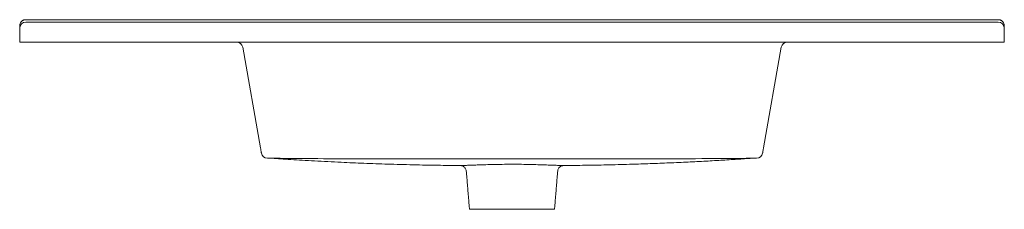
# Model space of a CAD drawing. Header units: millimetres. Extents: x 4764.226 to 4765.036, y 2733.437 to 2733.593.
import ezdxf

# ---------------------------------------------------------------- set-up
doc = ezdxf.new("R2010")
doc.units = ezdxf.units.MM
doc.layers.add('SANINDUSA', color=3, linetype='Continuous')

msp = doc.modelspace()

# ---------------------------------------------------------------- linework, layer by layer
at = {"layer": 'SANINDUSA', "linetype": 'Continuous', "lineweight": 15}
for p, q in [((4764.2258, 2733.58603), (4764.2258, 2733.58803)), ((4764.2308, 2733.59303), (4765.0308, 2733.59303)), ((4764.2308, 2733.59103), (4765.0308, 2733.59103)), ((4765.0358, 2733.58803), (4765.0358, 2733.58603)), ((4764.2258, 2733.57453), (4764.2258, 2733.58603)), ((4765.0358, 2733.58603), (4765.0358, 2733.57453)), ((4764.2308, 2733.57453), (4764.2258, 2733.57453)), ((4764.2308, 2733.57453), (4765.0308, 2733.57453)), ((4765.0358, 2733.57453), (4765.0308, 2733.57453)), ((4764.42388, 2733.48765), (4764.40929, 2733.57039)), ((4764.85232, 2733.57039), (4764.83773, 2733.48765)), ((4764.5958, 2733.43703), (4764.6308, 2733.43703)), ((4764.6308, 2733.43703), (4764.6658, 2733.43703))]:
    msp.add_line(p, q, dxfattribs=at)
for centre, start, end in [((4764.2308, 2733.58603), 90, 180), ((4765.0308, 2733.58603), 0, 90), ((4764.40436, 2733.56953), 10, 90), ((4764.85724, 2733.56953), 90, 170), ((4764.42959, 2733.48407), 189.99999, 269.43371), ((4764.83202, 2733.48407), 270.54988, 349.99935)]:
    msp.add_arc(centre, 0.005, start, end, dxfattribs=at)
for points, knots in [([(4764.2308, 2733.59303), (4764.23046, 2733.59303), (4764.23011, 2733.59299), (4764.22944, 2733.59285), (4764.22912, 2733.59275), (4764.22866, 2733.59255), (4764.22851, 2733.59247), (4764.22823, 2733.59231), (4764.22809, 2733.59223), (4764.22769, 2733.59195), (4764.22745, 2733.59174), (4764.22711, 2733.5914), (4764.227, 2733.59128), (4764.2268, 2733.59103), (4764.22671, 2733.5909), (4764.22645, 2733.5905), (4764.2263, 2733.59022), (4764.22605, 2733.58962), (4764.22596, 2733.58931), (4764.22584, 2733.58868), (4764.2258, 2733.58835), (4764.2258, 2733.58803)], [0, 0, 0, 0, 0.125, 0.125, 0.25, 0.25, 0.3125, 0.3125, 0.375, 0.375, 0.5, 0.5, 0.5625, 0.5625, 0.625, 0.625, 0.75, 0.75, 0.875, 0.875, 1, 1, 1, 1]), ([(4765.0308, 2733.59303), (4765.03115, 2733.59303), (4765.0315, 2733.59299), (4765.03217, 2733.59285), (4765.03249, 2733.59275), (4765.03294, 2733.59255), (4765.03309, 2733.59247), (4765.03338, 2733.59231), (4765.03352, 2733.59223), (4765.03392, 2733.59195), (4765.03416, 2733.59174), (4765.0345, 2733.5914), (4765.03461, 2733.59128), (4765.03481, 2733.59103), (4765.0349, 2733.5909), (4765.03516, 2733.5905), (4765.03531, 2733.59022), (4765.03555, 2733.58962), (4765.03565, 2733.58931), (4765.03577, 2733.58868), (4765.0358, 2733.58835), (4765.0358, 2733.58803)], [0, 0, 0, 0, 0.125, 0.125, 0.25, 0.25, 0.3125, 0.3125, 0.375, 0.375, 0.5, 0.5, 0.5625, 0.5625, 0.625, 0.625, 0.75, 0.75, 0.875, 0.875, 1, 1, 1, 1]), ([(4764.42466, 2733.4832), (4764.42466, 2733.48319), (4764.42465, 2733.48328), (4764.42458, 2733.48366), (4764.42453, 2733.48394), (4764.42443, 2733.48451), (4764.42439, 2733.48473), (4764.42431, 2733.4852), (4764.42426, 2733.48546), (4764.42412, 2733.48629), (4764.424, 2733.48693), (4764.42388, 2733.48765)], [0, 0, 0, 0, 0.25, 0.25, 0.5, 0.5, 0.625, 0.625, 0.75, 0.75, 1, 1, 1, 1]), ([(4764.83773, 2733.48765), (4764.83767, 2733.48729), (4764.83761, 2733.48695), (4764.83749, 2733.48631), (4764.83744, 2733.48601), (4764.83729, 2733.48518), (4764.83721, 2733.48471), (4764.83711, 2733.48414), (4764.83708, 2733.48397), (4764.83703, 2733.48368), (4764.83701, 2733.48356), (4764.83696, 2733.48328), (4764.83694, 2733.48319), (4764.83695, 2733.4832)], [0, 0, 0, 0, 0.125, 0.125, 0.25, 0.25, 0.5, 0.5, 0.625, 0.625, 0.75, 0.75, 1, 1, 1, 1]), ([(4764.43341, 2733.47903), (4764.43574, 2733.47887), (4764.44081, 2733.47852), (4764.44914, 2733.47798), (4764.4585, 2733.4774), (4764.46861, 2733.47681), (4764.47933, 2733.47624), (4764.49281, 2733.47558), (4764.50927, 2733.47487), (4764.52891, 2733.47417), (4764.54593, 2733.47371), (4764.55969, 2733.47342), (4764.56947, 2733.47325), (4764.57831, 2733.47314), (4764.58451, 2733.47307), (4764.58777, 2733.47305), (4764.58841, 2733.47304)], [0, 0, 0, 0, 0.046833, 0.101916, 0.162257, 0.228009, 0.297199, 0.369302, 0.488496, 0.614887, 0.748473, 0.817026, 0.880297, 0.937174, 0.98766, 1, 1, 1, 1]), ([(4764.44371, 2733.47894), (4764.4449, 2733.47892), (4764.47145, 2733.47867), (4764.52337, 2733.47845), (4764.58678, 2733.47848), (4764.63754, 2733.47852), (4764.67563, 2733.4785), (4764.7137, 2733.4785), (4764.75247, 2733.47856), (4764.79051, 2733.47871), (4764.81585, 2733.47893), (4764.82781, 2733.47903)], [0, 0, 0, 0, 0.0092923, 0.2073983, 0.405508, 0.5046133, 0.603738, 0.7028864, 0.8020239, 0.9065553, 1, 1, 1, 1]), ([(4764.67318, 2733.47304), (4764.67349, 2733.47304), (4764.67938, 2733.47308), (4764.69118, 2733.47323), (4764.70896, 2733.47354), (4764.7262, 2733.47398), (4764.74276, 2733.47452), (4764.75819, 2733.47511), (4764.77352, 2733.4758), (4764.78831, 2733.47655), (4764.80241, 2733.47735), (4764.81562, 2733.47817), (4764.82411, 2733.47875), (4764.82815, 2733.47903)], [0, 0, 0, 0, 0.006015, 0.113777, 0.228299, 0.3496, 0.447022, 0.54831, 0.648062, 0.743415, 0.83443, 0.921177, 1, 1, 1, 1]), ([(4764.58847, 2733.47304), (4764.58847, 2733.47304), (4764.58849, 2733.47304), (4764.58982, 2733.47308), (4764.59232, 2733.47315), (4764.59612, 2733.47328), (4764.59905, 2733.47338), (4764.60092, 2733.47344), (4764.60093, 2733.47344)], [0, 0, 0, 0, 0.100726, 0.322139, 0.550148, 0.771195, 0.998817, 1, 1, 1, 1]), ([(4764.58877, 2733.47301), (4764.58892, 2733.47299), (4764.58932, 2733.47294), (4764.58998, 2733.47275), (4764.59085, 2733.47236), (4764.59169, 2733.47173), (4764.59243, 2733.47086), (4764.59294, 2733.46987), (4764.59321, 2733.46903), (4764.59321, 2733.46856), (4764.59321, 2733.46848)], [0, 0, 0, 0, 0.066126, 0.173746, 0.298642, 0.479186, 0.627469, 0.792807, 0.964088, 1, 1, 1, 1]), ([(4764.60093, 2733.47344), (4764.60268, 2733.4735), (4764.60624, 2733.47362), (4764.61246, 2733.47381), (4764.6192, 2733.47398), (4764.62537, 2733.47407), (4764.63077, 2733.4741), (4764.6361, 2733.47408), (4764.64226, 2733.47398), (4764.64892, 2733.47382), (4764.6552, 2733.47363), (4764.65876, 2733.47351), (4764.66057, 2733.47345)], [0, 0, 0, 0, 0.106155, 0.215984, 0.322873, 0.432771, 0.500452, 0.56887, 0.675327, 0.784746, 0.890927, 1, 1, 1, 1]), ([(4764.66057, 2733.47345), (4764.66057, 2733.47345), (4764.66239, 2733.47338), (4764.66533, 2733.47328), (4764.66914, 2733.47316), (4764.67172, 2733.47308), (4764.67311, 2733.47304), (4764.67313, 2733.47304), (4764.67319, 2733.47304), (4764.67336, 2733.47304), (4764.67322, 2733.47304), (4764.67318, 2733.47304)], [0, 0, 0, 0, 0.00024, 0.193788, 0.393082, 0.587296, 0.787318, 0.886263, 0.924501, 0.981764, 1, 1, 1, 1]), ([(4764.66841, 2733.46847), (4764.66842, 2733.46867), (4764.66845, 2733.46926), (4764.66878, 2733.47015), (4764.66932, 2733.47105), (4764.66996, 2733.47175), (4764.67065, 2733.47227), (4764.67133, 2733.47263), (4764.67196, 2733.47285), (4764.67246, 2733.47297), (4764.67275, 2733.473), (4764.67285, 2733.47301)], [0, 0, 0, 0, 0.08856, 0.255176, 0.405249, 0.541876, 0.665856, 0.776866, 0.873734, 0.954514, 1, 1, 1, 1])]:
    msp.add_open_spline(points, degree=3, knots=knots, dxfattribs=at)
for points in [[(4764.42954, 2733.47907), (4764.44371, 2733.47894)], [(4764.82781, 2733.47903), (4764.83207, 2733.47907)], [(4764.59323, 2733.46847), (4764.5958, 2733.43703)], [(4764.6658, 2733.43703), (4764.66838, 2733.46847)]]:
    msp.add_open_spline(points, degree=1, dxfattribs=at)

doc.saveas('drawing.dxf')
